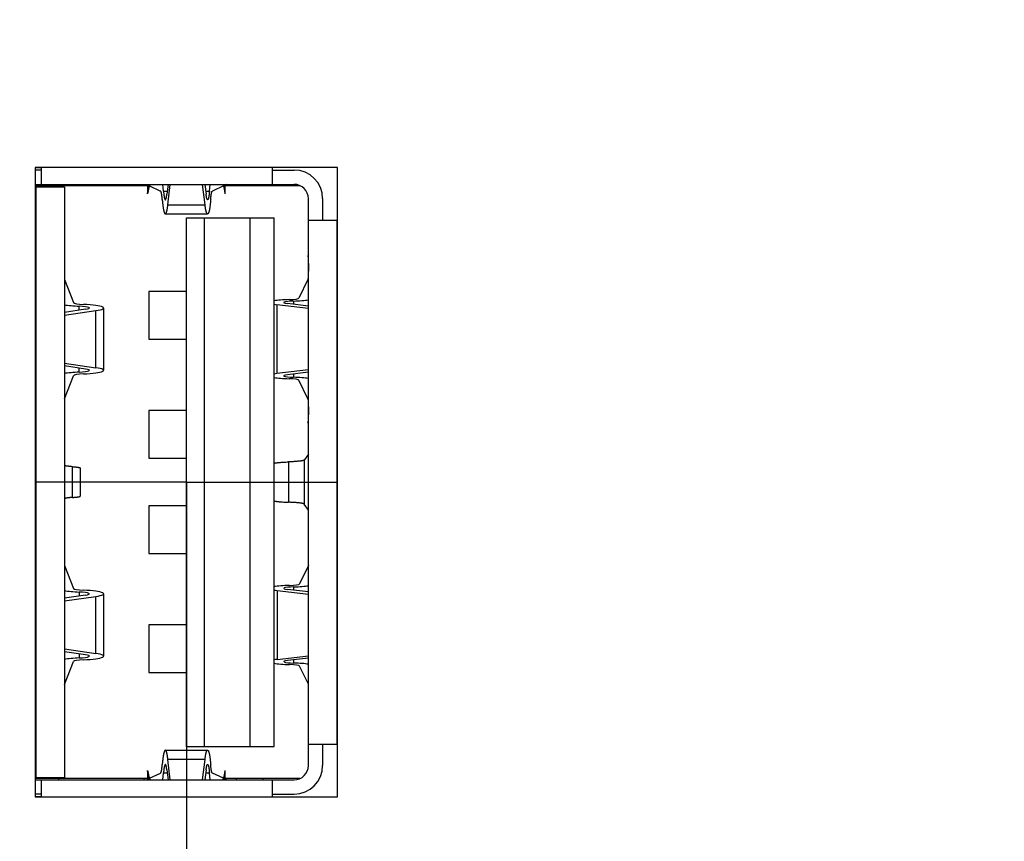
# Model space of a CAD drawing. Header units: inches. Extents: x 0.2 to 16.8, y 0.2 to 10.8.
# Tile 6 of 19: x 8.646 to 9.46, y 6.043 to 6.722. Entities that reach past the tile are written whole.
import ezdxf

# ---------------------------------------------------------------- set-up
doc = ezdxf.new("R2010")
doc.units = ezdxf.units.IN
doc.header["$LTSCALE"] = 0.935
doc.header["$MEASUREMENT"] = 0
doc.linetypes.add('CENTER', pattern=[0.6, 0.375, -0.075, 0.075, -0.075])
doc.layers.get('0').update_dxf_attribs({"linetype": 'CONTINUOUS'})
doc.layers.add('02___PRT_ALL_AXES', color=7, linetype='CONTINUOUS')
doc.layers.add('DIMENSIONS', color=7, linetype='CONTINUOUS')
doc.styles.get("Standard").update_dxf_attribs({"font": 'txt', "width": 0.8})
doc.dimstyles.new('DIMSTYLE_1', dxfattribs={"dimtxt": 0.125, "dimasz": 0.18, "dimexe": 0.18, "dimexo": 0.0625, "dimgap": 0.09, "dimtad": 0, "dimtih": 1, "dimtoh": 1, "dimdec": 3, "dimzin": 4, "dimdsep": 46, "dimtxsty": 'STANDARD', "dimblk": '_FILLED', "dimblk1": '_FILLED', "dimblk2": '_FILLED', "dimcen": 0.09, "dimadec": 0, "dimazin": 0, "dimtp": 0.01, "dimtm": 0.01, "dimtfac": 1, "dimtdec": 3, "dimtofl": 0, "dimtmove": 0, "dimatfit": 3, "dimldrblk": '_FILLED', "dimfxl": 1, "dimtolj": 1, "dimtzin": 4, "dimarcsym": 0})

# ---------------------------------------------------------------- blocks, each defined once
blk = doc.blocks.new('*D18')
at = {"layer": 'DIMENSIONS', "color": 2, "linetype": 'CONTINUOUS'}
blk.add_line((8.78338, 6.23069), (8.78338, 2.67704), dxfattribs=at)
at = {"layer": 'DIMENSIONS', "color": 2, "linetype": 'CONTINUOUS', "insert": (8.72088, 2.61454), "char_height": 0.125, "width": 1.325, "attachment_point": 3, "rotation": 90, "line_spacing_factor": 0.9}
blk.add_mtext('1.495{\\Ftxt.shx;\\W1.000000;\\H0.125000; }[37.97]', dxfattribs=at)
blk = doc.blocks.new('_FILLED')
at = {"color": 0, "linetype": 'BYBLOCK'}
blk.add_solid([(0, 0), (-1, 0.1736), (-1, -0.1736)], dxfattribs=at)
blk = doc.blocks.new('*D20')
at = {"layer": 'DIMENSIONS', "color": 2, "linetype": 'CONTINUOUS'}
for p, q in [((8.28903, 9.00427), (8.28903, 9.18995)), ((8.44838, 8.90777), (8.28903, 9.00427)), ((8.44838, 6.45353), (8.44838, 8.90777))]:
    blk.add_line(p, q, dxfattribs=at)
at = {"layer": 'DIMENSIONS', "color": 2, "linetype": 'CONTINUOUS', "insert": (8.22653, 9.25245), "char_height": 0.125, "width": 1.325, "attachment_point": 1, "rotation": 90, "line_spacing_factor": 0.9}
blk.add_mtext('1.830{\\Ftxt.shx;\\W1.000000;\\H0.125000; }[46.48]', dxfattribs=at)

msp = doc.modelspace()

# ---------------------------------------------------------------- linework, layer by layer
at = {"color": 7, "linetype": 'CONTINUOUS'}
for p, q in [((8.65838, 6.59945), (8.65838, 6.07945)), ((8.90838, 6.59945), (8.65838, 6.59945)), ((8.66333, 6.59943), (8.65838, 6.59943)), ((8.66333, 6.59746), (8.65838, 6.59746)), ((8.66333, 6.59945), (8.66333, 6.58565)), ((8.85467, 6.58565), (8.85467, 6.59945)), ((8.85467, 6.59746), (8.87238, 6.59746)), ((8.90838, 6.07945), (8.90838, 6.59945)), ((8.65838, 6.58565), (8.87238, 6.58565)), ((8.65838, 6.58467), (8.75132, 6.58467)), ((8.65838, 6.58369), (8.68262, 6.58369)), ((8.659, 6.0955), (8.659, 6.58369)), ((8.6775, 6.58565), (8.6775, 6.58467)), ((8.68262, 6.58369), (8.68262, 6.0955)), ((8.74837, 6.58467), (8.74837, 6.58565)), ((8.75034, 6.58565), (8.75132, 6.58519)), ((8.75132, 6.58565), (8.75132, 6.57791)), ((8.75132, 6.57791), (8.75223, 6.58565)), ((8.75289, 6.58444), (8.76199, 6.5801)), ((8.76445, 6.57997), (8.76386, 6.58566)), ((8.76445, 6.57997), (8.76748, 6.57997)), ((8.76815, 6.58565), (8.76718, 6.57744)), ((8.76807, 6.56882), (8.77006, 6.58565)), ((8.79875, 6.56882), (8.79676, 6.58565)), ((8.79866, 6.58565), (8.79963, 6.57744)), ((8.79933, 6.57997), (8.80237, 6.57997)), ((8.80237, 6.57997), (8.80296, 6.58566)), ((8.81392, 6.58444), (8.80482, 6.5801)), ((8.8155, 6.57791), (8.81458, 6.58565)), ((8.81648, 6.58565), (8.8155, 6.58519)), ((8.8155, 6.57791), (8.8155, 6.58565)), ((8.8155, 6.58467), (8.87709, 6.58467)), ((8.82475, 6.58565), (8.82475, 6.58467)), ((8.84679, 6.58467), (8.84679, 6.58565)), ((8.8842, 6.10534), (8.8842, 6.57384)), ((8.89601, 6.57384), (8.89601, 6.55613)), ((8.76807, 6.56882), (8.79875, 6.56882)), ((8.76594, 6.56119), (8.80088, 6.56119)), ((8.78341, 6.12109), (8.78341, 6.55809)), ((8.78341, 6.55809), (8.85585, 6.55809)), ((8.79837, 6.12109), (8.79837, 6.55809)), ((8.83616, 6.12109), (8.83616, 6.55809)), ((8.85585, 6.12109), (8.85585, 6.55809)), ((8.8842, 6.55613), (8.90838, 6.55613)), ((8.90782, 6.55613), (8.90782, 6.12306)), ((8.88362, 6.52648), (8.8842, 6.52648)), ((8.8842, 6.52768), (8.88367, 6.52656)), ((8.68262, 6.50691), (8.69004, 6.4879)), ((8.88374, 6.50691), (8.87642, 6.49158)), ((8.8842, 6.50691), (8.88374, 6.50691)), ((8.75231, 6.49707), (8.75231, 6.4577)), ((8.78341, 6.49707), (8.75231, 6.49707)), ((8.87188, 6.48918), (8.87188, 6.48647)), ((8.69994, 6.48236), (8.68262, 6.47987)), ((8.68262, 6.47754), (8.70856, 6.48128)), ((8.69481, 6.48162), (8.69481, 6.48496)), ((8.70856, 6.43412), (8.70856, 6.48128)), ((8.7149, 6.48344), (8.7149, 6.43196)), ((8.85825, 6.48617), (8.85825, 6.42923)), ((8.8842, 6.48312), (8.85825, 6.48617)), ((8.8842, 6.48502), (8.86688, 6.48706)), ((8.75231, 6.4577), (8.78341, 6.4577)), ((8.68262, 6.43786), (8.70856, 6.43412)), ((8.69994, 6.43304), (8.68262, 6.43554)), ((8.69481, 6.43045), (8.69481, 6.43378)), ((8.8842, 6.43228), (8.85825, 6.42923)), ((8.68262, 6.40849), (8.69004, 6.4275)), ((8.8842, 6.43038), (8.86688, 6.42834)), ((8.87188, 6.42893), (8.87188, 6.42623)), ((8.88374, 6.40849), (8.87642, 6.42383)), ((8.88374, 6.40849), (8.8842, 6.40849)), ((8.75231, 6.39865), (8.75231, 6.35928)), ((8.78341, 6.39865), (8.75231, 6.39865)), ((8.8842, 6.38892), (8.88362, 6.38892)), ((8.8842, 6.38772), (8.88368, 6.3888)), ((8.75231, 6.35928), (8.78341, 6.35928)), ((8.8842, 6.36274), (8.88077, 6.35777)), ((8.68912, 6.32688), (8.68912, 6.3523)), ((8.69561, 6.35122), (8.69561, 6.32796)), ((8.86773, 6.35625), (8.86773, 6.32293)), ((8.88077, 6.35777), (8.88077, 6.32141)), ((8.75231, 6.31991), (8.75231, 6.28054)), ((8.78341, 6.31991), (8.75231, 6.31991)), ((8.8842, 6.31644), (8.88077, 6.32141)), ((8.75231, 6.28054), (8.78341, 6.28054)), ((8.68262, 6.27069), (8.69004, 6.25168)), ((8.8842, 6.27051), (8.87697, 6.25538)), ((8.87214, 6.25023), (8.87214, 6.25297)), ((8.69994, 6.24614), (8.68262, 6.24365)), ((8.68262, 6.24132), (8.70856, 6.24506)), ((8.69481, 6.24873), (8.69481, 6.2454)), ((8.70856, 6.1979), (8.70856, 6.24506)), ((8.7149, 6.24722), (8.7149, 6.19574)), ((8.8583, 6.24996), (8.8583, 6.193)), ((8.8583, 6.24996), (8.8842, 6.2469)), ((8.8842, 6.2488), (8.86695, 6.25084)), ((8.75231, 6.22148), (8.75231, 6.18211)), ((8.78341, 6.22148), (8.75231, 6.22148)), ((8.68262, 6.20164), (8.70856, 6.1979)), ((8.69994, 6.19682), (8.68262, 6.19932)), ((8.69481, 6.19756), (8.69481, 6.19423)), ((8.8583, 6.193), (8.8842, 6.19607)), ((8.68262, 6.17227), (8.69004, 6.19128)), ((8.8842, 6.19416), (8.86695, 6.19212)), ((8.87214, 6.19), (8.87214, 6.19273)), ((8.8842, 6.17245), (8.87697, 6.18758)), ((8.75231, 6.18211), (8.78341, 6.18211)), ((8.8842, 6.12306), (8.90838, 6.12306)), ((8.89601, 6.12306), (8.89601, 6.10534)), ((8.76594, 6.118), (8.80088, 6.118)), ((8.78341, 6.12109), (8.85585, 6.12109)), ((8.77006, 6.09353), (8.76807, 6.11037)), ((8.79875, 6.11037), (8.76807, 6.11037)), ((8.79676, 6.09353), (8.79875, 6.11037)), ((8.75132, 6.10127), (8.75132, 6.09353)), ((8.75223, 6.09353), (8.75132, 6.10127)), ((8.75289, 6.09474), (8.76199, 6.09908)), ((8.76386, 6.09352), (8.76445, 6.09921)), ((8.76445, 6.09921), (8.76748, 6.09921)), ((8.76718, 6.10174), (8.76815, 6.09353)), ((8.79963, 6.10174), (8.79866, 6.09353)), ((8.79933, 6.09921), (8.80237, 6.09921)), ((8.80296, 6.09352), (8.80237, 6.09921)), ((8.81392, 6.09474), (8.80482, 6.09908)), ((8.81458, 6.09353), (8.8155, 6.10127)), ((8.8155, 6.09353), (8.8155, 6.10127)), ((8.65838, 6.0955), (8.68262, 6.0955)), ((8.75132, 6.09451), (8.65838, 6.09451)), ((8.65838, 6.09353), (8.87238, 6.09353)), ((8.66333, 6.09353), (8.66333, 6.07945)), ((8.6775, 6.09451), (8.6775, 6.09353)), ((8.74837, 6.09353), (8.74837, 6.09451)), ((8.75034, 6.09353), (8.75132, 6.094)), ((8.87709, 6.09451), (8.8155, 6.09451)), ((8.81648, 6.09353), (8.8155, 6.094)), ((8.82475, 6.09353), (8.82475, 6.09451)), ((8.84679, 6.09353), (8.84679, 6.09451)), ((8.85467, 6.07945), (8.85467, 6.09353)), ((8.66333, 6.08172), (8.65838, 6.08172)), ((8.85467, 6.08172), (8.87238, 6.08172)), ((8.65838, 6.07975), (8.66333, 6.07975)), ((8.65838, 6.07945), (8.90838, 6.07945))]:
    msp.add_line(p, q, dxfattribs=at)
for centre, radius, start, end in [((8.87238, 6.57384), 0.02362, 0, 90), ((8.87238, 6.57384), 0.01181, 0, 90), ((8.84902, 6.54313), 0.0384, 334.37198, 334.50093), ((8.84902, 6.37228), 0.03839, 25.49907, 25.62802), ((8.87238, 6.10534), 0.02362, 270, 360), ((8.87238, 6.10534), 0.01181, 270, 360)]:
    msp.add_arc(centre, radius, start, end, dxfattribs=at)
for centre, major_axis, ratio, start_param, end_param in [((8.78341, 6.57461), (0.03228, 0), 0.932515, 2.766138, 3.031962), ((8.78341, 6.57461), (0.03228, 0), 0.932515, 0.109631, 0.375454), ((8.87552, 6.48794), (0.02361, 0), 0.109832, 1.883498, 2.5557), ((8.87552, 6.48794), (0.01181, 0), 0.109832, 1.883498, 3.892084), ((8.86462, 6.49164), (0.01181, 0), 0.109832, -1.258094, -0.05236), ((8.86462, 6.49164), (0.02361, 0), 0.109832, -1.258094, -0.593087), ((8.70184, 6.48798), (0.02361, 0), 0.134281, -2.521879, -1.872932), ((8.70184, 6.48798), (0.01181, 0), 0.134281, -3.089233, -1.872932), ((8.6913, 6.48344), (0.01181, 0), 0.134281, 5.532694, 7.551846), ((8.6913, 6.48344), (0.02361, 0), 0.134281, -0.750492, 1.268661), ((8.87552, 6.48794), (0.02361, 0), 0.109832, -2.5557, -2.391101), ((8.6913, 6.43196), (0.01181, 0), 0.134281, -1.268661, 0.750492), ((8.6913, 6.43196), (0.02361, 0), 0.134281, 5.014524, 7.033677), ((8.70184, 6.42742), (0.02361, 0), 0.134281, 1.872932, 2.521879), ((8.70184, 6.42742), (0.01181, 0), 0.134281, 1.872932, 3.089233), ((8.87552, 6.42746), (0.02361, 0), 0.109832, 2.391101, 2.5557), ((8.87552, 6.42746), (0.02361, 0), 0.109832, -2.5557, -1.883498), ((8.87552, 6.42746), (0.01181, 0), 0.109832, 2.391101, 4.399687), ((8.86462, 6.42376), (0.01181, 0), 0.109832, 0.05236, 1.258094), ((8.86462, 6.42376), (0.02361, 0), 0.109832, 0.593096, 1.258094), ((8.87561, 6.25173), (0.02362, 0), 0.109832, 1.86967, 2.561965), ((8.87561, 6.25173), (0.01181, 0), 0.109832, 1.86967, 3.889524), ((8.86518, 6.25545), (0.01181, 0), 0.109832, -1.271922, -0.05236), ((8.86518, 6.25545), (0.02362, 0), 0.109832, -1.271922, -0.634966), ((8.70184, 6.25176), (0.02361, 0), 0.134281, -2.521879, -1.872932), ((8.70184, 6.25176), (0.01181, 0), 0.134281, -3.089233, -1.872932), ((8.6913, 6.24722), (0.01181, 0), 0.134281, 5.532694, 7.551846), ((8.6913, 6.24722), (0.02361, 0), 0.134281, -0.750492, 1.268661), ((8.87561, 6.25173), (0.02362, 0), 0.109832, -2.561965, -2.393661), ((8.6913, 6.19574), (0.01181, 0), 0.134281, -1.268661, 0.750492), ((8.6913, 6.19574), (0.02361, 0), 0.134281, 5.014524, 7.033677), ((8.70184, 6.1912), (0.02361, 0), 0.134281, 1.872932, 2.521879), ((8.70184, 6.1912), (0.01181, 0), 0.134281, 1.872932, 3.089233), ((8.87561, 6.19123), (0.02362, 0), 0.109832, 2.393661, 2.561965), ((8.87561, 6.19123), (0.02362, 0), 0.109832, -2.561965, -1.86967), ((8.87561, 6.19123), (0.01181, 0), 0.109832, 2.393661, 4.413515), ((8.86518, 6.18752), (0.01181, 0), 0.109832, 0.05236, 1.271922), ((8.86518, 6.18752), (0.02362, 0), 0.109832, 0.634967, 1.271922), ((8.78341, 6.10457), (0.03228, 0), 0.932515, -3.031962, -2.766138), ((8.78341, 6.10457), (0.03228, 0), 0.932515, -0.375454, -0.109631)]:
    msp.add_ellipse(centre, major_axis=major_axis, ratio=ratio, start_param=start_param, end_param=end_param, dxfattribs=at)
for points, knots in [([(8.76339, 6.57314), (8.76337, 6.57339), (8.76333, 6.57388), (8.76326, 6.57459), (8.76319, 6.57527), (8.76312, 6.57591), (8.76304, 6.57651), (8.76296, 6.57707), (8.76287, 6.57759), (8.76278, 6.57806), (8.76269, 6.57849), (8.76261, 6.57881), (8.76255, 6.57905), (8.7625, 6.57921), (8.76245, 6.57936), (8.7624, 6.57949), (8.76235, 6.57961), (8.7623, 6.57972), (8.76225, 6.57982), (8.7622, 6.5799), (8.76215, 6.57997), (8.7621, 6.58003), (8.76205, 6.58007), (8.76201, 6.5801), (8.76199, 6.5801)], [0, 0, 0, 0, 0.104355, 0.204192, 0.299174, 0.389024, 0.473474, 0.552282, 0.625226, 0.69211, 0.752766, 0.807057, 0.831786, 0.854892, 0.87637, 0.896223, 0.914457, 0.931086, 0.946134, 0.959642, 0.971669, 0.982303, 0.991678, 1, 1, 1, 1]), ([(8.76445, 6.57997), (8.76447, 6.57971), (8.76451, 6.57919), (8.76458, 6.57844), (8.76466, 6.57773), (8.76474, 6.57706), (8.76482, 6.57643), (8.76491, 6.57585), (8.765, 6.57532), (8.76509, 6.57484), (8.76518, 6.57448), (8.76525, 6.57421), (8.7653, 6.57403), (8.76535, 6.57387), (8.7654, 6.57371), (8.76545, 6.57358), (8.7655, 6.57345), (8.76556, 6.57334), (8.76561, 6.57325), (8.76566, 6.57317), (8.76572, 6.5731), (8.76577, 6.57305), (8.76582, 6.57301), (8.76587, 6.57299), (8.76591, 6.57298), (8.76593, 6.57298), (8.76594, 6.57298)], [0, 0, 0, 0, 0.108845, 0.212597, 0.310965, 0.403609, 0.490228, 0.570544, 0.644307, 0.7113, 0.771342, 0.798713, 0.8243, 0.848093, 0.870089, 0.890292, 0.908711, 0.925368, 0.940297, 0.953554, 0.965227, 0.975449, 0.984426, 0.992462, 0.996264, 1, 1, 1, 1]), ([(8.80237, 6.57997), (8.80235, 6.57971), (8.80231, 6.57919), (8.80224, 6.57844), (8.80216, 6.57773), (8.80208, 6.57706), (8.802, 6.57643), (8.80191, 6.57585), (8.80182, 6.57532), (8.80172, 6.57484), (8.80164, 6.57448), (8.80157, 6.57421), (8.80152, 6.57403), (8.80147, 6.57387), (8.80142, 6.57371), (8.80137, 6.57358), (8.80131, 6.57345), (8.80126, 6.57334), (8.80121, 6.57325), (8.80115, 6.57317), (8.8011, 6.5731), (8.80105, 6.57305), (8.80099, 6.57301), (8.80094, 6.57299), (8.80091, 6.57298), (8.80089, 6.57298), (8.80088, 6.57298)], [0, 0, 0, 0, 0.108846, 0.212597, 0.310965, 0.403609, 0.490228, 0.570544, 0.644307, 0.7113, 0.771343, 0.798714, 0.8243, 0.848093, 0.870089, 0.890292, 0.908711, 0.925368, 0.940297, 0.953554, 0.965227, 0.97545, 0.984426, 0.992462, 0.996264, 1, 1, 1, 1]), ([(8.80343, 6.57314), (8.80345, 6.57339), (8.80349, 6.57388), (8.80356, 6.57459), (8.80363, 6.57527), (8.8037, 6.57591), (8.80378, 6.57651), (8.80386, 6.57707), (8.80395, 6.57759), (8.80403, 6.57806), (8.80413, 6.57849), (8.80421, 6.57881), (8.80427, 6.57905), (8.80432, 6.57921), (8.80437, 6.57936), (8.80442, 6.57949), (8.80447, 6.57961), (8.80452, 6.57972), (8.80457, 6.57982), (8.80462, 6.5799), (8.80467, 6.57997), (8.80472, 6.58003), (8.80477, 6.58007), (8.80481, 6.5801), (8.80482, 6.5801)], [0, 0, 0, 0, 0.104355, 0.204192, 0.299174, 0.389024, 0.473474, 0.552281, 0.625225, 0.692109, 0.752765, 0.807057, 0.831786, 0.854892, 0.87637, 0.896223, 0.914457, 0.931086, 0.946134, 0.959642, 0.971669, 0.982303, 0.991678, 1, 1, 1, 1]), ([(8.76339, 6.57314), (8.76342, 6.57269), (8.7635, 6.57181), (8.76362, 6.57052), (8.76375, 6.5693), (8.76388, 6.56815), (8.76403, 6.56708), (8.76418, 6.5661), (8.76433, 6.56519), (8.76447, 6.56449), (8.76458, 6.56397), (8.76467, 6.56362), (8.76475, 6.56329), (8.76484, 6.56298), (8.76493, 6.5627), (8.76502, 6.56244), (8.76511, 6.5622), (8.7652, 6.56199), (8.76529, 6.5618), (8.76538, 6.56164), (8.76547, 6.5615), (8.76556, 6.56139), (8.76565, 6.5613), (8.76573, 6.56124), (8.7658, 6.56121), (8.76584, 6.5612), (8.76589, 6.56119), (8.76592, 6.56119), (8.76594, 6.56119)], [0, 0, 0, 0, 0.108817, 0.212574, 0.310942, 0.403587, 0.490208, 0.570524, 0.644288, 0.711282, 0.742183, 0.771327, 0.798699, 0.824285, 0.848078, 0.870075, 0.890278, 0.908697, 0.925354, 0.940283, 0.953541, 0.965214, 0.975436, 0.984412, 0.98853, 0.992462, 0.996264, 1, 1, 1, 1]), ([(8.76594, 6.57298), (8.76595, 6.57298), (8.76598, 6.57298), (8.76602, 6.573), (8.76607, 6.57302), (8.76611, 6.57305), (8.76615, 6.57309), (8.76619, 6.57315), (8.76624, 6.5732), (8.76628, 6.57327), (8.76632, 6.57335), (8.76636, 6.57344), (8.7664, 6.57353), (8.76646, 6.57367), (8.76653, 6.57388), (8.76661, 6.57414), (8.76669, 6.57445), (8.76677, 6.57478), (8.76684, 6.57515), (8.76691, 6.57555), (8.76699, 6.57598), (8.76706, 6.57644), (8.76712, 6.57693), (8.76716, 6.57727), (8.76718, 6.57744)], [0, 0, 0, 0, 0.009061, 0.018513, 0.028705, 0.039913, 0.052343, 0.066147, 0.081431, 0.098271, 0.116723, 0.136824, 0.1586, 0.182069, 0.234122, 0.293016, 0.358722, 0.431169, 0.510255, 0.59585, 0.687803, 0.785942, 0.890077, 1, 1, 1, 1]), ([(8.80088, 6.57298), (8.80087, 6.57298), (8.80084, 6.57298), (8.80079, 6.573), (8.80075, 6.57302), (8.80071, 6.57305), (8.80066, 6.57309), (8.80062, 6.57315), (8.80058, 6.5732), (8.80054, 6.57327), (8.8005, 6.57335), (8.80045, 6.57344), (8.80041, 6.57353), (8.80036, 6.57367), (8.80029, 6.57388), (8.80021, 6.57414), (8.80013, 6.57445), (8.80005, 6.57478), (8.79998, 6.57515), (8.7999, 6.57555), (8.79983, 6.57598), (8.79976, 6.57644), (8.7997, 6.57693), (8.79965, 6.57727), (8.79963, 6.57744)], [0, 0, 0, 0, 0.009061, 0.018513, 0.028705, 0.039913, 0.052343, 0.066147, 0.081431, 0.098272, 0.116723, 0.136824, 0.1586, 0.18207, 0.234122, 0.293016, 0.358722, 0.431169, 0.510255, 0.59585, 0.687803, 0.785942, 0.890077, 1, 1, 1, 1]), ([(8.80343, 6.57314), (8.80339, 6.57269), (8.80332, 6.57181), (8.8032, 6.57052), (8.80307, 6.5693), (8.80293, 6.56815), (8.80279, 6.56708), (8.80264, 6.5661), (8.80248, 6.56519), (8.80235, 6.56449), (8.80223, 6.56397), (8.80215, 6.56362), (8.80206, 6.56329), (8.80198, 6.56298), (8.80189, 6.5627), (8.8018, 6.56244), (8.80171, 6.5622), (8.80162, 6.56199), (8.80153, 6.5618), (8.80144, 6.56164), (8.80135, 6.5615), (8.80126, 6.56139), (8.80116, 6.5613), (8.80108, 6.56124), (8.80102, 6.56121), (8.80097, 6.5612), (8.80093, 6.56119), (8.8009, 6.56119), (8.80088, 6.56119)], [0, 0, 0, 0, 0.108817, 0.212574, 0.310942, 0.403587, 0.490208, 0.570524, 0.644288, 0.711282, 0.742183, 0.771327, 0.798699, 0.824285, 0.848078, 0.870075, 0.890278, 0.908697, 0.925354, 0.940283, 0.953541, 0.965214, 0.975436, 0.984412, 0.98853, 0.992462, 0.996264, 1, 1, 1, 1]), ([(8.76594, 6.56119), (8.76596, 6.56119), (8.76601, 6.56119), (8.76609, 6.56122), (8.76616, 6.56126), (8.76623, 6.56131), (8.76631, 6.56138), (8.76638, 6.56147), (8.76645, 6.56157), (8.76652, 6.56169), (8.76659, 6.56182), (8.76667, 6.56197), (8.76674, 6.56213), (8.76681, 6.5623), (8.76688, 6.5625), (8.76697, 6.56278), (8.76709, 6.56318), (8.76722, 6.56369), (8.76736, 6.56427), (8.76748, 6.5649), (8.76761, 6.56558), (8.76773, 6.56632), (8.76785, 6.56711), (8.76796, 6.56794), (8.76803, 6.56852), (8.76807, 6.56882)], [0, 0, 0, 0, 0.00906, 0.018513, 0.028705, 0.039913, 0.052343, 0.066147, 0.081431, 0.098272, 0.116723, 0.136824, 0.1586, 0.18207, 0.207243, 0.234126, 0.29302, 0.358726, 0.431173, 0.510258, 0.595853, 0.687805, 0.785943, 0.890077, 1, 1, 1, 1]), ([(8.80088, 6.56119), (8.80086, 6.56119), (8.80081, 6.56119), (8.80073, 6.56122), (8.80066, 6.56126), (8.80058, 6.56131), (8.80051, 6.56138), (8.80044, 6.56147), (8.80037, 6.56157), (8.80029, 6.56169), (8.80022, 6.56182), (8.80015, 6.56197), (8.80008, 6.56213), (8.80001, 6.5623), (8.79994, 6.5625), (8.79984, 6.56278), (8.79973, 6.56318), (8.79959, 6.56369), (8.79946, 6.56427), (8.79933, 6.5649), (8.79921, 6.56558), (8.79909, 6.56632), (8.79897, 6.56711), (8.79885, 6.56794), (8.79878, 6.56852), (8.79875, 6.56882)], [0, 0, 0, 0, 0.00906, 0.018513, 0.028705, 0.039913, 0.052343, 0.066147, 0.081431, 0.098272, 0.116723, 0.136824, 0.1586, 0.18207, 0.207243, 0.234126, 0.29302, 0.358726, 0.431173, 0.510258, 0.595853, 0.687805, 0.785943, 0.890077, 1, 1, 1, 1]), ([(8.88374, 6.52648), (8.88374, 6.52647), (8.88375, 6.52644), (8.88376, 6.52642), (8.88377, 6.5264)], [0, 0, 0, 0, 0.450251, 1, 1, 1, 1]), ([(8.88377, 6.5264), (8.88377, 6.52638), (8.88379, 6.52632), (8.88381, 6.52622), (8.88383, 6.5261), (8.88385, 6.52596), (8.88388, 6.52581), (8.8839, 6.52564), (8.88392, 6.52545), (8.88394, 6.52516), (8.88398, 6.52477), (8.88401, 6.52425), (8.88404, 6.52367), (8.88408, 6.52304), (8.8841, 6.52236), (8.88414, 6.52137), (8.88417, 6.52005), (8.88419, 6.5184), (8.8842, 6.51728), (8.8842, 6.5167)], [0, 0, 0, 0, 0.008658, 0.019142, 0.031477, 0.045634, 0.061598, 0.079344, 0.098841, 0.120055, 0.167477, 0.221262, 0.281007, 0.346262, 0.416532, 0.491282, 0.651909, 0.823233, 1, 1, 1, 1]), ([(8.8842, 6.51669), (8.8842, 6.5161), (8.88419, 6.51492), (8.88417, 6.51348), (8.88414, 6.51236), (8.88412, 6.51158), (8.8841, 6.51084), (8.88407, 6.51014), (8.88403, 6.5095), (8.884, 6.50892), (8.88396, 6.50841), (8.88392, 6.50802), (8.8839, 6.50775), (8.88387, 6.50757), (8.88385, 6.50742), (8.88383, 6.50728), (8.88381, 6.50716), (8.88379, 6.50707), (8.88377, 6.50701), (8.88376, 6.50697), (8.88375, 6.50694), (8.88374, 6.50692), (8.88374, 6.50691)], [0, 0, 0, 0, 0.182452, 0.358813, 0.442864, 0.523219, 0.599214, 0.670218, 0.735645, 0.794959, 0.847675, 0.893367, 0.913465, 0.931678, 0.947971, 0.962319, 0.974698, 0.9851, 0.989559, 0.993523, 0.996999, 1, 1, 1, 1]), ([(8.88374, 6.40849), (8.88374, 6.40848), (8.88375, 6.40846), (8.88376, 6.40843), (8.88377, 6.40839), (8.88379, 6.40833), (8.88381, 6.40825), (8.88383, 6.40813), (8.88385, 6.40799), (8.88387, 6.40783), (8.8839, 6.40765), (8.88392, 6.40738), (8.88396, 6.40699), (8.884, 6.40648), (8.88403, 6.4059), (8.88407, 6.40526), (8.8841, 6.40457), (8.88412, 6.40382), (8.88414, 6.40304), (8.88417, 6.40193), (8.88419, 6.40048), (8.8842, 6.39931), (8.8842, 6.39871)], [0, 0, 0, 0, 0.003001, 0.006477, 0.010441, 0.0149, 0.025302, 0.037681, 0.052029, 0.068322, 0.086535, 0.106633, 0.152325, 0.205041, 0.264355, 0.329782, 0.400786, 0.476781, 0.557136, 0.641187, 0.817548, 1, 1, 1, 1]), ([(8.8842, 6.3987), (8.8842, 6.39813), (8.88419, 6.397), (8.88417, 6.39535), (8.88414, 6.39403), (8.8841, 6.39304), (8.88408, 6.39236), (8.88404, 6.39173), (8.88401, 6.39115), (8.88398, 6.39063), (8.88394, 6.39024), (8.88392, 6.38995), (8.8839, 6.38976), (8.88388, 6.38959), (8.88385, 6.38944), (8.88383, 6.3893), (8.88381, 6.38919), (8.88379, 6.38909), (8.88377, 6.38903), (8.88377, 6.389)], [0, 0, 0, 0, 0.176767, 0.348091, 0.508718, 0.583468, 0.653738, 0.718993, 0.778738, 0.832522, 0.879944, 0.901159, 0.920656, 0.938401, 0.954366, 0.968522, 0.980858, 0.991342, 1, 1, 1, 1]), ([(8.88377, 6.389), (8.88376, 6.38899), (8.88375, 6.38896), (8.88374, 6.38893), (8.88374, 6.38892)], [0, 0, 0, 0, 0.549748, 1, 1, 1, 1]), ([(8.68912, 6.3523), (8.68863, 6.35233), (8.68792, 6.35239), (8.68699, 6.35247), (8.68637, 6.35253), (8.68578, 6.3526), (8.68525, 6.35266), (8.68476, 6.35273), (8.68432, 6.3528), (8.68393, 6.35286), (8.68363, 6.35293), (8.68343, 6.35297), (8.68329, 6.35301), (8.68316, 6.35305), (8.68305, 6.35308), (8.68295, 6.35312), (8.68286, 6.35316), (8.68279, 6.35319), (8.68273, 6.35323), (8.68269, 6.35326), (8.68266, 6.35329), (8.68264, 6.35331), (8.68263, 6.35334), (8.68262, 6.35336), (8.68262, 6.35338), (8.68262, 6.35338)], [0, 0, 0, 0, 0.220389, 0.321326, 0.415798, 0.503605, 0.584562, 0.658504, 0.725286, 0.784788, 0.836915, 0.860194, 0.881612, 0.901168, 0.918869, 0.934728, 0.948768, 0.961026, 0.971564, 0.980484, 0.984393, 0.987971, 0.994305, 0.997196, 1, 1, 1, 1]), ([(8.68912, 6.3523), (8.68937, 6.35228), (8.68986, 6.35225), (8.69057, 6.35219), (8.69124, 6.35213), (8.69187, 6.35207), (8.69245, 6.352), (8.69299, 6.35194), (8.69347, 6.35187), (8.69391, 6.3518), (8.69431, 6.35174), (8.6946, 6.35167), (8.69481, 6.35163), (8.69495, 6.35159), (8.69507, 6.35155), (8.69518, 6.35152), (8.69528, 6.35148), (8.69537, 6.35144), (8.69544, 6.35141), (8.6955, 6.35137), (8.69555, 6.35134), (8.69557, 6.35131), (8.69559, 6.35129), (8.6956, 6.35126), (8.69561, 6.35124), (8.69561, 6.35122), (8.69561, 6.35122)], [0, 0, 0, 0, 0.113188, 0.220374, 0.321312, 0.415787, 0.503595, 0.584554, 0.658497, 0.725281, 0.784784, 0.836912, 0.860192, 0.88161, 0.901166, 0.918868, 0.934727, 0.948767, 0.961025, 0.971563, 0.980484, 0.984392, 0.987971, 0.994304, 0.997196, 1, 1, 1, 1]), ([(8.85585, 6.35521), (8.85598, 6.35524), (8.85626, 6.3553), (8.8567, 6.35538), (8.8572, 6.35546), (8.85775, 6.35553), (8.85834, 6.35561), (8.85899, 6.35568), (8.85969, 6.35575), (8.86043, 6.35582), (8.86121, 6.35589), (8.86233, 6.35597), (8.86383, 6.35607), (8.86574, 6.35617), (8.86705, 6.35623), (8.86773, 6.35625)], [0, 0, 0, 0, 0.033461, 0.071326, 0.113506, 0.159921, 0.210471, 0.265045, 0.32352, 0.385761, 0.451624, 0.520955, 0.669354, 0.829546, 1, 1, 1, 1]), ([(8.88077, 6.35777), (8.88076, 6.35776), (8.88075, 6.35774), (8.88072, 6.35771), (8.88068, 6.35768), (8.88064, 6.35765), (8.88059, 6.35762), (8.88051, 6.35758), (8.8804, 6.35753), (8.88024, 6.35747), (8.8801, 6.35742), (8.87997, 6.35739), (8.87982, 6.35735), (8.87963, 6.3573), (8.87937, 6.35724), (8.8791, 6.35719), (8.87879, 6.35714), (8.87847, 6.35708), (8.87812, 6.35703), (8.87761, 6.35696), (8.87692, 6.35687), (8.87602, 6.35678), (8.87504, 6.35668), (8.87399, 6.3566), (8.87286, 6.35652), (8.87166, 6.35644), (8.8704, 6.35637), (8.86909, 6.35631), (8.86819, 6.35627), (8.86773, 6.35625)], [0, 0, 0, 0, 0.002861, 0.006043, 0.009582, 0.013507, 0.017837, 0.022583, 0.033362, 0.045898, 0.060218, 0.068051, 0.076333, 0.094243, 0.113943, 0.135423, 0.158666, 0.183654, 0.210365, 0.238776, 0.300582, 0.36883, 0.443241, 0.523507, 0.609292, 0.700233, 0.795943, 0.896011, 1, 1, 1, 1]), ([(8.68912, 6.32688), (8.68863, 6.32685), (8.68792, 6.32679), (8.68699, 6.32671), (8.68637, 6.32665), (8.68578, 6.32659), (8.68525, 6.32652), (8.68476, 6.32645), (8.68432, 6.32639), (8.68393, 6.32632), (8.68363, 6.32626), (8.68343, 6.32621), (8.68329, 6.32617), (8.68316, 6.32613), (8.68305, 6.3261), (8.68295, 6.32606), (8.68286, 6.32603), (8.68279, 6.32599), (8.68273, 6.32595), (8.68269, 6.32592), (8.68266, 6.32589), (8.68264, 6.32587), (8.68263, 6.32584), (8.68262, 6.32582), (8.68262, 6.32581), (8.68262, 6.3258)], [0, 0, 0, 0, 0.220389, 0.321326, 0.415798, 0.503605, 0.584562, 0.658504, 0.725286, 0.784788, 0.836915, 0.860194, 0.881612, 0.901168, 0.918869, 0.934728, 0.948768, 0.961026, 0.971564, 0.980484, 0.984393, 0.987971, 0.994305, 0.997196, 1, 1, 1, 1]), ([(8.68912, 6.32688), (8.68937, 6.3269), (8.68986, 6.32694), (8.69057, 6.32699), (8.69124, 6.32705), (8.69187, 6.32711), (8.69245, 6.32718), (8.69299, 6.32724), (8.69347, 6.32731), (8.69391, 6.32738), (8.69431, 6.32745), (8.6946, 6.32751), (8.69481, 6.32756), (8.69495, 6.32759), (8.69507, 6.32763), (8.69518, 6.32767), (8.69528, 6.3277), (8.69537, 6.32774), (8.69544, 6.32778), (8.6955, 6.32781), (8.69555, 6.32784), (8.69557, 6.32787), (8.69559, 6.32789), (8.6956, 6.32792), (8.69561, 6.32795), (8.69561, 6.32796), (8.69561, 6.32796)], [0, 0, 0, 0, 0.113188, 0.220374, 0.321312, 0.415787, 0.503595, 0.584554, 0.658497, 0.725281, 0.784784, 0.836912, 0.860192, 0.88161, 0.901166, 0.918868, 0.934727, 0.948767, 0.961025, 0.971563, 0.980484, 0.984392, 0.987971, 0.994304, 0.997196, 1, 1, 1, 1]), ([(8.85585, 6.32397), (8.85598, 6.32394), (8.85626, 6.32389), (8.8567, 6.3238), (8.8572, 6.32372), (8.85775, 6.32365), (8.85834, 6.32357), (8.85899, 6.3235), (8.85969, 6.32343), (8.86043, 6.32336), (8.86121, 6.32329), (8.86233, 6.32321), (8.86383, 6.32311), (8.86574, 6.32301), (8.86705, 6.32295), (8.86773, 6.32293)], [0, 0, 0, 0, 0.033461, 0.071326, 0.113506, 0.159921, 0.210471, 0.265045, 0.32352, 0.385761, 0.451624, 0.520955, 0.669354, 0.829546, 1, 1, 1, 1]), ([(8.88077, 6.32141), (8.88076, 6.32142), (8.88075, 6.32145), (8.88072, 6.32147), (8.88068, 6.3215), (8.88064, 6.32153), (8.88059, 6.32156), (8.88051, 6.3216), (8.8804, 6.32165), (8.88024, 6.32171), (8.8801, 6.32176), (8.87997, 6.32179), (8.87982, 6.32183), (8.87963, 6.32188), (8.87937, 6.32194), (8.8791, 6.32199), (8.87879, 6.32205), (8.87847, 6.3221), (8.87812, 6.32215), (8.87761, 6.32222), (8.87692, 6.32231), (8.87602, 6.32241), (8.87504, 6.3225), (8.87399, 6.32258), (8.87286, 6.32267), (8.87166, 6.32274), (8.8704, 6.32281), (8.86909, 6.32287), (8.86819, 6.32291), (8.86773, 6.32293)], [0, 0, 0, 0, 0.002861, 0.006043, 0.009582, 0.013507, 0.017837, 0.022583, 0.033362, 0.045898, 0.060218, 0.068051, 0.076333, 0.094243, 0.113943, 0.135423, 0.158666, 0.183654, 0.210366, 0.238776, 0.300582, 0.36883, 0.443241, 0.523507, 0.609292, 0.700233, 0.795943, 0.896011, 1, 1, 1, 1]), ([(8.76594, 6.118), (8.76592, 6.118), (8.76589, 6.11799), (8.76584, 6.11798), (8.7658, 6.11797), (8.76573, 6.11794), (8.76565, 6.11788), (8.76556, 6.11779), (8.76547, 6.11768), (8.76538, 6.11754), (8.76529, 6.11738), (8.7652, 6.11719), (8.76511, 6.11698), (8.76502, 6.11674), (8.76493, 6.11648), (8.76484, 6.1162), (8.76475, 6.11589), (8.76467, 6.11556), (8.76458, 6.11521), (8.76447, 6.11469), (8.76433, 6.11399), (8.76418, 6.11309), (8.76403, 6.1121), (8.76388, 6.11103), (8.76375, 6.10988), (8.76362, 6.10866), (8.7635, 6.10738), (8.76342, 6.1065), (8.76339, 6.10604)], [0, 0, 0, 0, 0.003736, 0.007538, 0.01147, 0.015588, 0.024564, 0.034786, 0.046459, 0.059717, 0.074646, 0.091303, 0.109722, 0.129925, 0.151922, 0.175715, 0.201301, 0.228673, 0.257817, 0.288718, 0.355712, 0.429476, 0.509792, 0.596413, 0.689058, 0.787426, 0.891183, 1, 1, 1, 1]), ([(8.76807, 6.11037), (8.76803, 6.11066), (8.76796, 6.11124), (8.76785, 6.11208), (8.76773, 6.11286), (8.76761, 6.1136), (8.76748, 6.11429), (8.76736, 6.11492), (8.76722, 6.11549), (8.76709, 6.11601), (8.76697, 6.1164), (8.76688, 6.11668), (8.76681, 6.11688), (8.76674, 6.11705), (8.76667, 6.11722), (8.76659, 6.11736), (8.76652, 6.1175), (8.76645, 6.11761), (8.76638, 6.11771), (8.76631, 6.1178), (8.76623, 6.11787), (8.76616, 6.11793), (8.76609, 6.11797), (8.76601, 6.11799), (8.76596, 6.118), (8.76594, 6.118)], [0, 0, 0, 0, 0.109923, 0.214057, 0.312195, 0.404147, 0.489742, 0.568827, 0.641274, 0.70698, 0.765874, 0.792757, 0.81793, 0.8414, 0.863176, 0.883277, 0.901728, 0.918569, 0.933853, 0.947657, 0.960087, 0.971295, 0.981487, 0.99094, 1, 1, 1, 1]), ([(8.79875, 6.11037), (8.79878, 6.11066), (8.79885, 6.11124), (8.79897, 6.11208), (8.79909, 6.11286), (8.79921, 6.1136), (8.79933, 6.11429), (8.79946, 6.11492), (8.79959, 6.11549), (8.79973, 6.11601), (8.79984, 6.1164), (8.79994, 6.11668), (8.80001, 6.11688), (8.80008, 6.11705), (8.80015, 6.11722), (8.80022, 6.11736), (8.80029, 6.1175), (8.80037, 6.11761), (8.80044, 6.11771), (8.80051, 6.1178), (8.80058, 6.11787), (8.80066, 6.11793), (8.80073, 6.11797), (8.80081, 6.11799), (8.80086, 6.118), (8.80088, 6.118)], [0, 0, 0, 0, 0.109923, 0.214057, 0.312195, 0.404147, 0.489742, 0.568828, 0.641275, 0.70698, 0.765874, 0.792757, 0.81793, 0.8414, 0.863176, 0.883277, 0.901728, 0.918569, 0.933853, 0.947657, 0.960087, 0.971295, 0.981487, 0.99094, 1, 1, 1, 1]), ([(8.80088, 6.118), (8.8009, 6.118), (8.80093, 6.11799), (8.80097, 6.11798), (8.80102, 6.11797), (8.80108, 6.11794), (8.80116, 6.11788), (8.80126, 6.11779), (8.80135, 6.11768), (8.80144, 6.11754), (8.80153, 6.11738), (8.80162, 6.11719), (8.80171, 6.11698), (8.8018, 6.11674), (8.80189, 6.11648), (8.80198, 6.1162), (8.80206, 6.11589), (8.80215, 6.11556), (8.80223, 6.11521), (8.80235, 6.11469), (8.80248, 6.11399), (8.80264, 6.11309), (8.80279, 6.1121), (8.80293, 6.11103), (8.80307, 6.10988), (8.8032, 6.10866), (8.80332, 6.10738), (8.80339, 6.1065), (8.80343, 6.10604)], [0, 0, 0, 0, 0.003736, 0.007538, 0.01147, 0.015588, 0.024564, 0.034786, 0.046459, 0.059717, 0.074646, 0.091303, 0.109722, 0.129925, 0.151922, 0.175715, 0.201301, 0.228673, 0.257817, 0.288718, 0.355712, 0.429476, 0.509793, 0.596413, 0.689059, 0.787426, 0.891183, 1, 1, 1, 1]), ([(8.76199, 6.09908), (8.76201, 6.09909), (8.76205, 6.09911), (8.7621, 6.09915), (8.76215, 6.09921), (8.7622, 6.09928), (8.76225, 6.09936), (8.7623, 6.09946), (8.76235, 6.09957), (8.7624, 6.09969), (8.76245, 6.09983), (8.7625, 6.09997), (8.76255, 6.10013), (8.76261, 6.10037), (8.76269, 6.10069), (8.76278, 6.10112), (8.76287, 6.10159), (8.76296, 6.10211), (8.76304, 6.10267), (8.76312, 6.10327), (8.76319, 6.10391), (8.76326, 6.10459), (8.76333, 6.10531), (8.76337, 6.10579), (8.76339, 6.10604)], [0, 0, 0, 0, 0.008322, 0.017697, 0.028331, 0.040358, 0.053866, 0.068914, 0.085543, 0.103777, 0.123629, 0.145108, 0.168214, 0.192942, 0.247234, 0.30789, 0.374774, 0.447718, 0.526526, 0.610976, 0.700826, 0.795808, 0.895644, 1, 1, 1, 1]), ([(8.76594, 6.1062), (8.76593, 6.1062), (8.76591, 6.1062), (8.76587, 6.10619), (8.76582, 6.10617), (8.76577, 6.10614), (8.76572, 6.10608), (8.76566, 6.10602), (8.76561, 6.10594), (8.76556, 6.10584), (8.7655, 6.10573), (8.76545, 6.10561), (8.7654, 6.10547), (8.76535, 6.10532), (8.7653, 6.10515), (8.76525, 6.10497), (8.76518, 6.10471), (8.76509, 6.10434), (8.765, 6.10386), (8.76491, 6.10333), (8.76482, 6.10275), (8.76474, 6.10213), (8.76466, 6.10146), (8.76458, 6.10074), (8.76451, 6.09999), (8.76447, 6.09948), (8.76445, 6.09921)], [0, 0, 0, 0, 0.003736, 0.007538, 0.015574, 0.024551, 0.034773, 0.046446, 0.059703, 0.074632, 0.091289, 0.109708, 0.129911, 0.151907, 0.1757, 0.201287, 0.228658, 0.2887, 0.355693, 0.429456, 0.509772, 0.596391, 0.689035, 0.787403, 0.891155, 1, 1, 1, 1]), ([(8.76718, 6.10174), (8.76716, 6.10191), (8.76712, 6.10225), (8.76706, 6.10274), (8.76699, 6.1032), (8.76691, 6.10363), (8.76684, 6.10403), (8.76677, 6.1044), (8.76669, 6.10474), (8.76661, 6.10504), (8.76653, 6.10531), (8.76646, 6.10551), (8.7664, 6.10565), (8.76636, 6.10575), (8.76632, 6.10583), (8.76628, 6.10591), (8.76624, 6.10598), (8.76619, 6.10604), (8.76615, 6.10609), (8.76611, 6.10613), (8.76607, 6.10616), (8.76602, 6.10618), (8.76598, 6.1062), (8.76595, 6.1062), (8.76594, 6.1062)], [0, 0, 0, 0, 0.109923, 0.214058, 0.312197, 0.40415, 0.489745, 0.568831, 0.641278, 0.706984, 0.765878, 0.817931, 0.8414, 0.863176, 0.883277, 0.901729, 0.918569, 0.933853, 0.947657, 0.960087, 0.971295, 0.981487, 0.990939, 1, 1, 1, 1]), ([(8.79963, 6.10174), (8.79965, 6.10191), (8.7997, 6.10225), (8.79976, 6.10274), (8.79983, 6.1032), (8.7999, 6.10363), (8.79998, 6.10403), (8.80005, 6.1044), (8.80013, 6.10474), (8.80021, 6.10504), (8.80029, 6.10531), (8.80036, 6.10551), (8.80041, 6.10565), (8.80045, 6.10575), (8.8005, 6.10583), (8.80054, 6.10591), (8.80058, 6.10598), (8.80062, 6.10604), (8.80066, 6.10609), (8.80071, 6.10613), (8.80075, 6.10616), (8.80079, 6.10618), (8.80084, 6.1062), (8.80087, 6.1062), (8.80088, 6.1062)], [0, 0, 0, 0, 0.109923, 0.214058, 0.312197, 0.40415, 0.489745, 0.568831, 0.641278, 0.706984, 0.765878, 0.81793, 0.8414, 0.863176, 0.883277, 0.901728, 0.918569, 0.933853, 0.947657, 0.960087, 0.971295, 0.981487, 0.990939, 1, 1, 1, 1]), ([(8.80088, 6.1062), (8.80089, 6.1062), (8.80091, 6.1062), (8.80094, 6.10619), (8.80099, 6.10617), (8.80105, 6.10614), (8.8011, 6.10608), (8.80115, 6.10602), (8.80121, 6.10594), (8.80126, 6.10584), (8.80131, 6.10573), (8.80137, 6.10561), (8.80142, 6.10547), (8.80147, 6.10532), (8.80152, 6.10515), (8.80157, 6.10497), (8.80164, 6.10471), (8.80172, 6.10434), (8.80182, 6.10386), (8.80191, 6.10333), (8.802, 6.10275), (8.80208, 6.10213), (8.80216, 6.10146), (8.80224, 6.10074), (8.80231, 6.09999), (8.80235, 6.09948), (8.80237, 6.09921)], [0, 0, 0, 0, 0.003736, 0.007538, 0.015574, 0.02455, 0.034773, 0.046446, 0.059703, 0.074632, 0.091289, 0.109708, 0.129911, 0.151907, 0.1757, 0.201286, 0.228657, 0.2887, 0.355693, 0.429456, 0.509772, 0.596391, 0.689035, 0.787403, 0.891155, 1, 1, 1, 1]), ([(8.80482, 6.09908), (8.80481, 6.09909), (8.80477, 6.09911), (8.80472, 6.09915), (8.80467, 6.09921), (8.80462, 6.09928), (8.80457, 6.09936), (8.80452, 6.09946), (8.80447, 6.09957), (8.80442, 6.09969), (8.80437, 6.09983), (8.80432, 6.09997), (8.80427, 6.10013), (8.80421, 6.10037), (8.80413, 6.10069), (8.80403, 6.10112), (8.80395, 6.10159), (8.80386, 6.10211), (8.80378, 6.10267), (8.8037, 6.10327), (8.80363, 6.10391), (8.80356, 6.10459), (8.80349, 6.10531), (8.80345, 6.10579), (8.80343, 6.10604)], [0, 0, 0, 0, 0.008322, 0.017697, 0.028331, 0.040358, 0.053866, 0.068914, 0.085543, 0.103777, 0.12363, 0.145108, 0.168214, 0.192943, 0.247235, 0.30789, 0.374775, 0.447719, 0.526526, 0.610976, 0.700826, 0.795808, 0.895645, 1, 1, 1, 1])]:
    msp.add_open_spline(points, degree=3, knots=knots, dxfattribs=at)
for points in [[(8.88364, 6.52652), (8.88364, 6.52651), (8.88363, 6.52649), (8.88362, 6.52648)], [(8.88364, 6.38888), (8.88364, 6.3889), (8.88363, 6.38891), (8.88362, 6.38892)]]:
    msp.add_open_spline(points, degree=3, dxfattribs=at)
at = {"layer": '02___PRT_ALL_AXES', "color": 7, "linetype": 'CENTER'}
for q in [(8.78338, 6.46455), (8.65828, 6.33945), (8.78338, 6.21435), (8.90848, 6.33945)]:
    msp.add_line((8.78338, 6.33945), q, dxfattribs=at)

# ---------------------------------------------------------------- dimensions: what is measured, and where the dimension line sits
at = {"layer": 'DIMENSIONS', "color": 2, "linetype": 'CONTINUOUS'}
for feature_location, offset, dtype, origin, picture, middle in [((8.44838, 6.45353), (-0.15935, 2.73642), 0, (10.27838, 6.59945), '*D20', (8.28903, 9.91495)), ((8.78338, 6.23069), (0, -3.55365), 1, (10.27838, 6.07945), '*D18', (8.9178, 1.68384))]:
    dim = msp.add_ordinate_dim(feature_location=feature_location, offset=offset, dtype=dtype, origin=origin, dimstyle='DIMSTYLE_1', dxfattribs=at)
    dim.commit()
    dim.dimension.update_dxf_attribs({"geometry": picture, "text_midpoint": middle})

doc.saveas('drawing.dxf')
